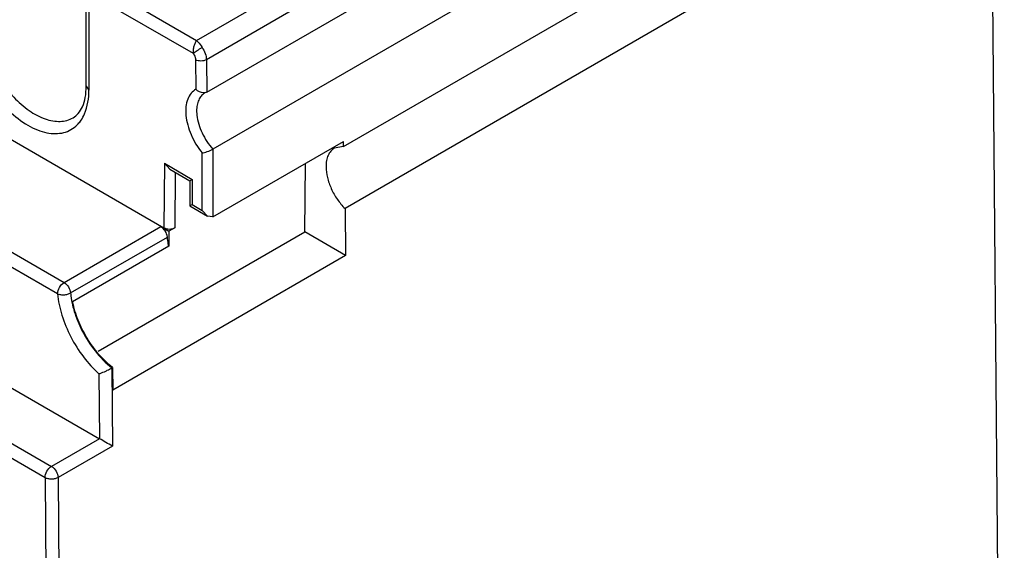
# Model space of a CAD drawing. Header units: millimetres. Extents: x 24 to 184, y 39 to 251.
# Tile 7 of 8: x 120 to 184, y 134 to 169. Entities that reach past the tile are written whole.
import ezdxf

# ---------------------------------------------------------------- set-up
doc = ezdxf.new("R2010")
doc.units = ezdxf.units.MM
doc.header["$LTSCALE"] = 18.84591
doc.layers.get('0').update_dxf_attribs({"linetype": 'CONTINUOUS'})

msp = doc.modelspace()

# ---------------------------------------------------------------- linework, layer by layer
at = {"color": 7, "linetype": 'Continuous'}
for p, q in [((140.931, 160.273), (182.961, 184.54)), ((52.495, 183.191), (125.059, 141.298)), ((49.384, 181.395), (121.95, 139.5)), ((183.058, 180.513), (141.027, 156.247)), ((183.883, 83.533), (183.058, 180.513)), ((121.526, 138.765), (49.384, 180.415)), ((131.377, 167.166), (147.266, 176.34)), ((147.973, 175.13), (132.013, 165.915)), ((132.046, 163.806), (148.026, 173.032)), ((124.802, 170.963), (131.377, 167.166)), ((124.202, 164.186), (124.202, 170.473)), ((124.378, 170.228), (124.378, 163.941)), ((131.165, 166.309), (124.378, 170.228)), ((148.419, 169.337), (132.439, 160.11)), ((131.306, 165.908), (131.336, 163.991)), ((132.013, 165.915), (132.046, 163.806)), ((111.731, 165.118), (129.256, 155)), ((124.202, 164.186), (124.378, 163.941)), ((132.046, 163.806), (131.986, 163.779)), ((105.403, 161.464), (122.761, 151.443)), ((122.337, 150.708), (104.978, 160.729)), ((132.439, 155.705), (140.931, 160.608)), ((132.439, 160.11), (132.439, 155.705)), ((140.931, 160.273), (140.329, 160.158)), ((140.931, 160.273), (140.931, 160.608)), ((131.731, 156.117), (131.731, 159.86)), ((129.292, 159.186), (129.256, 155)), ((129.292, 159.186), (131.095, 158.125)), ((129.641, 158.813), (129.292, 159.186)), ((129.641, 158.813), (130.947, 158.045)), ((138.411, 154.743), (138.45, 159.176)), ((129.994, 158.605), (129.963, 155)), ((130.947, 158.045), (131.095, 158.125)), ((131.095, 158.125), (131.081, 156.5)), ((130.946, 158.045), (130.933, 156.42)), ((130.932, 156.42), (131.081, 156.5)), ((130.933, 156.42), (132.083, 155.743)), ((131.081, 156.5), (131.731, 156.117)), ((141.027, 156.247), (141.053, 153.187)), ((132.082, 155.743), (131.731, 156.117)), ((132.439, 155.705), (132.082, 155.743)), ((122.761, 151.443), (129.055, 155.076)), ((129.055, 155.076), (129.575, 154.776)), ((129.963, 155), (129.575, 154.776)), ((123.183, 150.765), (129.476, 154.398)), ((124.985, 146.991), (138.411, 154.743)), ((129.575, 154.776), (129.566, 153.797)), ((141.053, 153.187), (138.411, 154.743)), ((129.566, 153.797), (123.315, 150.189)), ((141.053, 153.187), (125.921, 144.451)), ((125.021, 145.509), (125.059, 141.298)), ((125.909, 145.924), (125.866, 145.9)), ((125.866, 145.9), (125.91, 140.811)), ((125.909, 145.924), (125.921, 144.451)), ((125.059, 141.298), (121.95, 139.5)), ((125.91, 140.811), (122.374, 138.77)), ((121.526, 138.765), (121.741, 113.507)), ((122.374, 138.77), (122.589, 113.507))]:
    msp.add_line(p, q, dxfattribs=at)
msp.add_arc((46.84, 3.481), 158.466, 60.06812, 60.42237, dxfattribs=at)
msp.add_ellipse((129.61, 155.204), major_axis=(0.5, 0), ratio=0.577342, start_param=-2.356142, end_param=-0.785345, dxfattribs=at)
for points, knots in [([(116.458, 168.513), (116.458, 168.001), (116.611, 166.924), (117.174, 165.354), (118.034, 163.862), (119.112, 162.588), (120.149, 161.772), (121.005, 161.347), (121.611, 161.158), (122.193, 161.093), (122.735, 161.158), (123.222, 161.352), (123.495, 161.563), (123.615, 161.683)], [0, 0, 0, 0, 0.131691, 0.27691, 0.427011, 0.572289, 0.704059, 0.763129, 0.817234, 0.866716, 0.912532, 0.956282, 1, 1, 1, 1]), ([(117.306, 168.513), (117.306, 168.086), (117.426, 167.187), (117.872, 165.868), (118.56, 164.597), (119.434, 163.478), (120.422, 162.603), (121.317, 162.114), (122.017, 161.927), (122.498, 161.892), (122.947, 161.957), (123.219, 162.071), (123.342, 162.142)], [0, 0, 0, 0, 0.128686, 0.270271, 0.41743, 0.561774, 0.695444, 0.812708, 0.864676, 0.912507, 0.957139, 1, 1, 1, 1]), ([(131.377, 167.166), (131.338, 167.116), (131.266, 166.993), (131.19, 166.783), (131.148, 166.548), (131.151, 166.386), (131.165, 166.309)], [0, 0, 0, 0, 0.211967, 0.467552, 0.73984, 1, 1, 1, 1]), ([(131.377, 167.166), (131.408, 167.138), (131.541, 167.001), (131.646, 166.84), (131.731, 166.717)], [0, 0, 0, 0, 0.218584, 1, 1, 1, 1]), ([(131.165, 166.309), (131.243, 166.384), (131.43, 166.525), (131.623, 166.655), (131.731, 166.717)], [0, 0, 0, 0, 0.466037, 1, 1, 1, 1]), ([(131.731, 166.717), (131.816, 166.594), (131.949, 166.337), (132.011, 166.052), (132.013, 165.915)], [0, 0, 0, 0, 0.5236, 1, 1, 1, 1]), ([(131.165, 166.309), (131.187, 166.278), (131.26, 166.156), (131.305, 166.013), (131.306, 165.908)], [0, 0, 0, 0, 0.264731, 1, 1, 1, 1]), ([(132.013, 165.915), (131.908, 165.855), (131.661, 165.805), (131.412, 165.849), (131.306, 165.908)], [0, 0, 0, 0, 0.501019, 1, 1, 1, 1]), ([(123.342, 162.142), (123.47, 162.216), (123.72, 162.428), (123.993, 162.886), (124.167, 163.489), (124.202, 163.942), (124.202, 164.186)], [0, 0, 0, 0, 0.192324, 0.415408, 0.683428, 1, 1, 1, 1]), ([(123.866, 161.988), (123.952, 162.114), (124.277, 162.714), (124.378, 163.414), (124.378, 163.941)], [0, 0, 0, 0, 0.224847, 1, 1, 1, 1]), ([(131.336, 163.991), (131.216, 163.929), (130.99, 163.746), (130.769, 163.346), (130.663, 162.848), (130.67, 162.278), (130.787, 161.663), (131.085, 160.817), (131.443, 160.219), (131.731, 159.86)], [0, 0, 0, 0, 0.088039, 0.183769, 0.292623, 0.416245, 0.553039, 0.699311, 1, 1, 1, 1]), ([(131.986, 163.779), (131.933, 163.761), (131.694, 163.736), (131.459, 163.86), (131.336, 163.991)], [0, 0, 0, 0, 0.237503, 1, 1, 1, 1]), ([(131.896, 163.738), (131.813, 163.69), (131.659, 163.561), (131.495, 163.292), (131.397, 162.961), (131.378, 162.72), (131.378, 162.594)], [0, 0, 0, 0, 0.217925, 0.451035, 0.71047, 1, 1, 1, 1]), ([(131.378, 162.594), (131.378, 162.571), (131.379, 162.479), (131.386, 162.387), (131.393, 162.318)], [0, 0, 0, 0, 0.244289, 1, 1, 1, 1]), ([(123.615, 161.683), (123.637, 161.706), (123.728, 161.802), (123.81, 161.906), (123.866, 161.988)], [0, 0, 0, 0, 0.246177, 1, 1, 1, 1]), ([(131.393, 162.318), (131.436, 161.919), (131.689, 161.117), (132.152, 160.42), (132.439, 160.11)], [0, 0, 0, 0, 0.48799, 1, 1, 1, 1]), ([(131.731, 159.86), (131.783, 159.864), (131.896, 159.887), (132.136, 159.962), (132.321, 160.042), (132.439, 160.11)], [0, 0, 0, 0, 0.204138, 0.458475, 1, 1, 1, 1]), ([(140.329, 160.158), (140.243, 160.109), (140.082, 159.974), (139.912, 159.695), (139.81, 159.35), (139.79, 159.1), (139.79, 158.968)], [0, 0, 0, 0, 0.217727, 0.450854, 0.710372, 1, 1, 1, 1]), ([(139.79, 158.968), (139.79, 158.734), (139.859, 158.241), (140.114, 157.522), (140.503, 156.836), (140.842, 156.429), (141.027, 156.247)], [0, 0, 0, 0, 0.229838, 0.483189, 0.745391, 1, 1, 1, 1]), ([(129.476, 154.398), (129.463, 154.536), (129.361, 154.798), (129.171, 155.009), (129.055, 155.076)], [0, 0, 0, 0, 0.506913, 1, 1, 1, 1]), ([(129.566, 153.797), (129.556, 153.848), (129.518, 154.047), (129.49, 154.248), (129.476, 154.398)], [0, 0, 0, 0, 0.255368, 1, 1, 1, 1]), ([(122.337, 150.708), (122.337, 150.853), (122.436, 151.14), (122.635, 151.37), (122.761, 151.443)], [0, 0, 0, 0, 0.500002, 1, 1, 1, 1]), ([(122.761, 151.443), (122.878, 151.375), (123.068, 151.165), (123.17, 150.902), (123.183, 150.765)], [0, 0, 0, 0, 0.493087, 1, 1, 1, 1]), ([(122.337, 150.708), (122.398, 150.68), (122.539, 150.645), (122.761, 150.64), (122.983, 150.676), (123.122, 150.73), (123.183, 150.765)], [0, 0, 0, 0, 0.230245, 0.492704, 0.759096, 1, 1, 1, 1]), ([(122.337, 150.708), (122.381, 150.238), (122.589, 149.274), (123.165, 147.888), (123.975, 146.597), (124.655, 145.84), (125.021, 145.509)], [0, 0, 0, 0, 0.237019, 0.492148, 0.751386, 1, 1, 1, 1]), ([(123.183, 150.765), (123.189, 150.7), (123.219, 150.432), (123.269, 150.167), (123.316, 149.969)], [0, 0, 0, 0, 0.242863, 1, 1, 1, 1]), ([(125.909, 145.924), (125.589, 146.177), (124.984, 146.769), (124.234, 147.808), (123.653, 148.961), (123.399, 149.78), (123.315, 150.189)], [0, 0, 0, 0, 0.240693, 0.496347, 0.753905, 1, 1, 1, 1]), ([(123.316, 149.969), (123.349, 149.832), (123.502, 149.269), (123.724, 148.727), (123.924, 148.333)], [0, 0, 0, 0, 0.242621, 1, 1, 1, 1]), ([(123.924, 148.333), (124.168, 147.855), (124.734, 146.969), (125.469, 146.213), (125.866, 145.9)], [0, 0, 0, 0, 0.514809, 1, 1, 1, 1]), ([(125.021, 145.509), (125.052, 145.518), (125.204, 145.57), (125.35, 145.635), (125.466, 145.69)], [0, 0, 0, 0, 0.202085, 1, 1, 1, 1]), ([(125.466, 145.69), (125.501, 145.707), (125.636, 145.773), (125.769, 145.844), (125.866, 145.9)], [0, 0, 0, 0, 0.256912, 1, 1, 1, 1]), ([(121.526, 138.765), (121.526, 138.911), (121.625, 139.198), (121.824, 139.427), (121.95, 139.5)], [0, 0, 0, 0, 0.500002, 1, 1, 1, 1]), ([(121.95, 139.5), (122.075, 139.428), (122.273, 139.2), (122.373, 138.915), (122.374, 138.77)], [0, 0, 0, 0, 0.499358, 1, 1, 1, 1]), ([(122.374, 138.77), (122.314, 138.735), (122.174, 138.684), (121.95, 138.659), (121.726, 138.682), (121.586, 138.731), (121.526, 138.765)], [0, 0, 0, 0, 0.23753, 0.500625, 0.76338, 1, 1, 1, 1])]:
    msp.add_open_spline(points, degree=3, knots=knots, dxfattribs=at)

doc.saveas('drawing.dxf')
